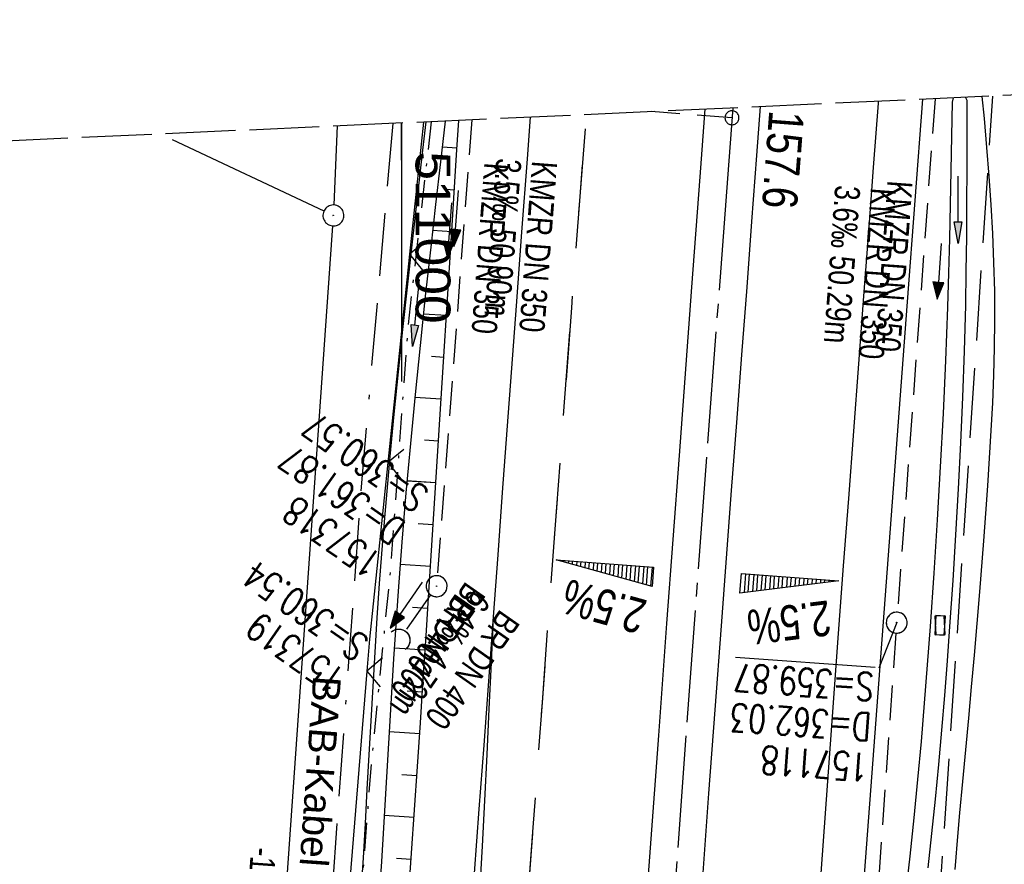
# Model space of a CAD drawing. Extents: x 510579 to 511204, y 466954 to 468018.
# Tile 46 of 48: x 510973 to 511043, y 467845 to 467905. Entities that reach past the tile are written whole.
import ezdxf

# ---------------------------------------------------------------- set-up
doc = ezdxf.new("R2010")
doc.units = 0
doc.header["$LTSCALE"] = 10
doc.header["$MEASUREMENT"] = 0
for name, pattern in [('ACAD_ISO16W100', [73, 15, -6.5, 15, -6.5, 15, -7, 1, -7]), ('ACHSE', [5.5, 4, -0.5, 0.5, -0.5]), ('AUSGEZOGEN', [0]), ('LT00', [0]), ('LT02', [0.4, 0.2, -0.2]), ('LT05', [0.7, 0.5, -0.2]), ('LT08', [0.42, 0.2, -0.1, 0.02, -0.1]), ('LT12', [0.4, 0.3, -0.1]), ('LT14', [0.6, 0.5, -0.1]), ('LT17', [0.15, 0.1, -0.05]), ('STRICHLINIE2', [0.375, 0.25, -0.125])]:
    doc.linetypes.add(name, pattern=pattern)
doc.layers.get('0').update_dxf_attribs({"linetype": 'LT00'})
for name, color, linetype in [('--EK_FBR', 1, 'LT00'), ('--EK_Halt-Pfeil', 4, 'LT00'), ('--EK_Haltung', 7, 'STRICHLINIE2'), ('--EK_Haltung-Text', 140, 'LT00'), ('--EK_Schacht-Text', 5, 'LT00'), ('--EK_ST-93-1', 30, 'LT17'), ('--EL_DFK_AB_L', 21, 'LT00'), ('--EL_DFK_AB_P', 7, 'LT00'), ('--EL_Halt-Pfeil', 4, 'LT00'), ('--EL_Haltung', 182, 'STRICHLINIE2'), ('--EL_Haltung-Text', 182, 'LT00'), ('-AX-093', 35, 'ACHSE'), ('-QUE-20O', 11, 'LT00'), ('-QUE-20W', 11, 'LT00'), ('-ST-93-1', 250, 'LT00'), ('ABSTAND', 8, 'LT00'), ('BAB-KABEL', 220, 'ACAD_ISO16W100'), ('BAB-KABEL_TEXT', 221, 'Continuous'), ('DFK_AB_L', 21, 'LT00'), ('DFK_AB_P', 7, 'LT00'), ('DFK_KATASTER', 250, 'LT00'), ('DL', 182, 'LT12'), ('DL_PFEIL', 201, 'LT00'), ('DL_TEXT', 182, 'LT00'), ('LSG', 61, 'LT05'), ('PFEIL', 140, 'AUSGEZOGEN'), ('STROM_UNTER', 80, 'LT08'), ('V099_AFBR_BAB', 250, 'LT00'), ('V099_BOESCH', 250, 'LT00'), ('V099_BOSCHUNG', 250, 'LT00'), ('V099_GRABEN', 250, 'LT00'), ('V099_KA_PRUF', 182, 'LT00'), ('V099_LD_MARK', 250, 'LT00'), ('V099_LG_MARK', 250, 'LT02'), ('V099_RASTER', 250, 'LT00'), ('V099_SINKK', 182, 'LT00'), ('V099_UK_DURCH', 182, 'LT00'), ('V099_ZAUN', 40, 'LT00'), ('V100_AFBR_BAB', 250, 'LT00'), ('V100_BOESCH', 250, 'LT00'), ('V100_BOSCHUNG', 250, 'LT00'), ('V100_GRABEN', 250, 'LT00'), ('V100_KA_PRUF', 182, 'LT00'), ('V100_LD_MARK', 250, 'LT00'), ('V100_LG_MARK', 250, 'LT02'), ('V100_RASTER', 250, 'LT00'), ('V100_SINKK', 182, 'LT00'), ('V100_UK_DURCH', 182, 'LT00'), ('V100_ZAUN', 40, 'LT00')]:
    doc.layers.add(name, color=color, linetype=linetype)
doc.layers.add('-BLATT_100-RAND', color=7, linetype='LT14', plot=False)
doc.styles.add('Beschrift', font='ARIAL.TTF')
doc.styles.add('Haltungsbeschriftung', font='ARIAL.TTF', dxfattribs={"width": 0.75})
doc.styles.add('schachtbeschriftung', font='romans.shx', dxfattribs={"width": 0.75, "height": 2})
doc.styles.get("Standard").update_dxf_attribs({"font": 'ARIAL.TTF'})

# ---------------------------------------------------------------- blocks, each defined once
blk = doc.blocks.new('SYMB0003')
at = {"color": 0, "linetype": 'ByBlock'}
for p, q in [((-0.015712, 0), (0.010166, 0.012015)), ((0, -0.021257), (-0.015712, 0)), ((0.010166, 0.012015), (0, -0.021257))]:
    blk.add_line(p, q, dxfattribs=at)
for points in [[(-0.031395, 0.499013), (-0.093691, 0.491144), (-0.154509, 0.475528), (-0.21289, 0.452414), (-0.267913, 0.422164), (-0.318712, 0.385257), (-0.364484, 0.342274), (-0.404509, 0.293893), (-0.438154, 0.240877), (-0.464888, 0.184062), (-0.484292, 0.124345), (-0.496058, 0.062667), (-0.5, 0)], [(0.5, 0), (0.496057, 0.062667), (0.484292, 0.124345), (0.464888, 0.184062), (0.438153, 0.240877), (0.404509, 0.293893), (0.364484, 0.342274), (0.318712, 0.385257), (0.267913, 0.422164), (0.21289, 0.452414), (0.154509, 0.475528), (0.093691, 0.491144), (0.031395, 0.499013), (-0.031395, 0.499013)], [(-0.5, 0), (-0.496058, -0.062667), (-0.484292, -0.124345), (-0.464888, -0.184062), (-0.438154, -0.240877), (-0.404509, -0.293893), (-0.364485, -0.342274), (-0.318712, -0.385257), (-0.267914, -0.422164), (-0.21289, -0.452414), (-0.154509, -0.475529), (-0.093691, -0.491144), (-0.031395, -0.499014), (0.031395, -0.499014)], [(0.031395, -0.499014), (0.093691, -0.491144), (0.154509, -0.475529), (0.21289, -0.452414), (0.267914, -0.422164), (0.318712, -0.385257), (0.364485, -0.342274), (0.404509, -0.293893), (0.438154, -0.240877), (0.464889, -0.184062), (0.484292, -0.124345), (0.496058, -0.062667), (0.5, 0)]]:
    blk.add_lwpolyline(points, dxfattribs=at)
blk = doc.blocks.new('Pfreil3')
at = {"layer": 'PFEIL'}
blk.add_hatch(color=256, dxfattribs=at).paths.add_polyline_path([(-1.549, 0.273), (-1.549, -0.273), (0, 0)])
for p, q in [((-1.549, 0), (-4.831, 0)), ((-1.549, -0.273), (-1.549, 0.273)), ((-1.549, 0.273), (0, 0)), ((0, 0), (-1.549, -0.273))]:
    blk.add_line(p, q, dxfattribs=at)
blk = doc.blocks.new('SYMB0024')
at = {"color": 0, "linetype": 'ByBlock'}
for p, q in [((-0.5, 0.5), (0, 0)), ((0, 0), (0.5, 0.5))]:
    blk.add_line(p, q, dxfattribs=at)
blk = doc.blocks.new('SYMB0652')
at = {"color": 0, "linetype": 'ByBlock'}
blk.add_lwpolyline([(-0.15, -0.075), (0.15, -0.075), (0.15, 0.075), (-0.15, 0.075), (-0.15, -0.075)], dxfattribs=at)
blk = doc.blocks.new('SYMB1107')
at = {"color": 0, "linetype": 'ByBlock'}
for points in [[(-0.2, 0), (-0.196157, 0.039018), (-0.184776, 0.076537), (-0.166294, 0.111114), (-0.141421, 0.141421), (-0.111114, 0.166294), (-0.076537, 0.184776), (-0.039018, 0.196157), (0, 0.2)], [(0, 0.2), (0.039018, 0.196157), (0.076537, 0.184776), (0.111114, 0.166294), (0.141421, 0.141421), (0.166294, 0.111114), (0.184776, 0.076537), (0.196157, 0.039018), (0.2, 0)]]:
    blk.add_lwpolyline(points, dxfattribs=at)
blk = doc.blocks.new('SYMB0070')
at = {"color": 0, "linetype": 'ByBlock'}
for p, q in [((-0.5, 0), (0.2, 0)), ((0.5, 0), (0.2, 0.1)), ((0.2, 0.1), (0.2, 0)), ((0.468, 0), (0.21, 0.086)), ((0.21, 0.086), (0.21, -0.086)), ((0.21, -0.086), (0.468, 0)), ((0.22, -0.072), (0.437, 0)), ((0.23, -0.058), (0.405, 0)), ((0.24, -0.045), (0.374, 0)), ((0.342, 0), (0.25, 0.031)), ((0.25, 0.031), (0.25, -0.031)), ((0.25, -0.031), (0.342, 0)), ((0.26, -0.017), (0.31, 0)), ((0.27, -0.003), (0.279, 0))]:
    blk.add_line(p, q, dxfattribs=at)
for points in [[(0.2, 0), (0.2, -0.1), (0.5, 0)], [(0.437, 0), (0.22, 0.072), (0.22, -0.072)], [(0.405, 0), (0.23, 0.058), (0.23, -0.058)], [(0.374, 0), (0.24, 0.045), (0.24, -0.045)], [(0.31, 0), (0.26, 0.017), (0.26, -0.017)], [(0.279, 0), (0.27, 0.003), (0.27, -0.003)]]:
    blk.add_lwpolyline(points, dxfattribs=at)
blk = doc.blocks.new('SYMB2')
at = {"color": 0, "linetype": 'ByBlock', "flags": 128}
for points in [[(-0.031395, 0.499013), (-0.093691, 0.491144), (-0.154509, 0.475528), (-0.21289, 0.452414), (-0.267913, 0.422164), (-0.318712, 0.385257), (-0.364484, 0.342274), (-0.404509, 0.293893), (-0.438154, 0.240877), (-0.464888, 0.184062), (-0.484292, 0.124345), (-0.496058, 0.062667), (-0.5, 0)], [(-0.5, 0), (-0.496058, -0.062667), (-0.484292, -0.124345), (-0.464888, -0.184062), (-0.438154, -0.240877), (-0.404509, -0.293893), (-0.364485, -0.342274), (-0.318712, -0.385257), (-0.267914, -0.422164), (-0.21289, -0.452414), (-0.154509, -0.475529), (-0.093691, -0.491144), (-0.031395, -0.499014), (0.031395, -0.499014)], [(0.5, 0), (0.496057, 0.062667), (0.484292, 0.124345), (0.464888, 0.184062), (0.438153, 0.240877), (0.404509, 0.293893), (0.364484, 0.342274), (0.318712, 0.385257), (0.267913, 0.422164), (0.21289, 0.452414), (0.154509, 0.475528), (0.093691, 0.491144), (0.031395, 0.499013), (-0.031395, 0.499013)], [(0.031395, -0.499014), (0.093691, -0.491144), (0.154509, -0.475529), (0.21289, -0.452414), (0.267914, -0.422164), (0.318712, -0.385257), (0.364485, -0.342274), (0.404509, -0.293893), (0.438154, -0.240877), (0.464889, -0.184062), (0.484292, -0.124345), (0.496058, -0.062667), (0.5, 0)]]:
    blk.add_lwpolyline(points, dxfattribs=at)

msp = doc.modelspace()

# ---------------------------------------------------------------- linework, layer by layer
at = {"layer": '--EK_FBR'}
for points in [[(511030.722, 467810.088), (511030.782, 467811.345), (511032.64, 467837.172), (511034.408, 467860.708), (511036.222, 467884.868), (511037.306, 467899.364)], [(511031.07, 467815.342), (511032.64, 467837.172), (511034.408, 467860.708), (511036.222, 467884.868), (511037.306, 467899.364)], [(511041.548, 467899.558), (511041.701, 467897.977), (511041.884, 467895.922), (511042.047, 467893.865), (511042.187, 467891.805), (511042.3, 467889.745), (511042.384, 467887.683), (511042.436, 467885.622), (511042.45, 467883.56), (511042.429, 467881.583), (511042.375, 467879.606), (511042.294, 467877.629), (511042.191, 467875.654), (511042.07, 467873.679), (511041.936, 467871.704), (511041.794, 467869.73), (511041.648, 467867.757), (511041.558, 467866.539), (511041.467, 467865.322), (511041.373, 467864.104), (511041.187, 467861.843), (511040.99, 467859.583), (511040.784, 467857.324), (511040.574, 467855.065), (511040.362, 467852.806), (511040.153, 467850.547), (511039.949, 467848.287), (511039.754, 467846.026), (511039.679, 467845.128), (511039.601, 467844.231)], [(511041.548, 467899.558), (511041.701, 467897.977), (511041.884, 467895.922), (511042.047, 467893.865), (511042.187, 467891.805), (511042.3, 467889.745), (511042.384, 467887.683), (511042.436, 467885.622), (511042.45, 467883.56), (511042.429, 467881.583), (511042.375, 467879.606), (511042.294, 467877.63), (511042.191, 467875.654), (511042.07, 467873.679), (511041.936, 467871.704), (511041.794, 467869.73), (511041.648, 467867.757), (511041.558, 467866.539), (511041.467, 467865.322), (511041.372, 467864.104), (511041.187, 467861.843), (511040.99, 467859.583), (511040.784, 467857.324), (511040.574, 467855.065), (511040.362, 467852.806), (511040.153, 467850.547), (511039.949, 467848.287), (511039.754, 467846.026), (511039.679, 467845.128), (511039.601, 467844.231)], [(511012.628, 467772.9), (511013.038, 467778.753), (511013.45, 467784.607), (511013.862, 467790.46), (511014.285, 467796.474), (511014.709, 467802.488), (511015.133, 467808.502), (511015.559, 467814.516), (511016.39, 467826.14), (511017.231, 467837.764), (511017.817, 467845.792), (511018.407, 467853.819), (511019, 467861.846), (511019.892, 467873.879), (511020.787, 467885.911), (511021.377, 467893.801), (511021.741, 467898.653)], [(511015.69, 467816.342), (511016.39, 467826.14), (511017.231, 467837.764), (511017.817, 467845.792), (511018.407, 467853.819), (511019, 467861.846), (511019.892, 467873.879), (511020.787, 467885.911), (511021.377, 467893.801), (511021.741, 467898.653)], [(511025.675, 467898.833), (511025.412, 467895.332), (511025.06, 467890.625), (511024.706, 467885.919), (511024.34, 467881.07), (511023.972, 467876.221), (511023.603, 467871.371), (511023.236, 467866.522), (511022.871, 467861.673), (511022.423, 467855.672), (511021.979, 467849.67), (511021.538, 467843.668), (511021.1, 467837.666), (511020.679, 467831.879), (511020.26, 467826.091), (511019.845, 467820.303), (511019.545, 467816.092)], [(511025.675, 467898.833), (511025.412, 467895.332), (511025.06, 467890.625), (511024.706, 467885.919), (511024.34, 467881.07), (511023.972, 467876.221), (511023.604, 467871.372), (511023.236, 467866.522), (511022.871, 467861.673), (511022.423, 467855.672), (511021.979, 467849.67), (511021.538, 467843.668)], [(511009.207, 467898.081), (511008.982, 467895.096), (511008.586, 467889.84), (511008.194, 467884.583), (511007.865, 467880.129), (511007.538, 467875.675), (511007.212, 467871.222), (511006.886, 467866.768), (511006.558, 467862.314)], [(511006.558, 467862.314), (511006.218, 467857.729), (511005.877, 467853.144), (511005.537, 467848.558), (511005.199, 467843.973), (511004.865, 467839.387), (511004.645, 467836.33), (511004.426, 467833.274), (511004.205, 467830.217), (511003.981, 467827.161), (511003.751, 467824.105), (511003.512, 467821.05), (511003.264, 467817.996), (511003.193, 467817.155)], [(511006.558, 467862.314), (511006.218, 467857.729), (511005.877, 467853.144), (511005.537, 467848.558), (511005.199, 467843.973)]]:
    msp.add_lwpolyline(points, dxfattribs=at)
at = {"layer": '--EK_Haltung'}
for p, q in [((511038.187, 467899.405), (511035.502, 467862.654)), ((511005.03, 467897.89), (511002.564, 467865.262)), ((511002.077, 467863.9), (511000.227, 467861.261)), ((511035.394, 467861.158), (511032.086, 467814.496))]:
    msp.add_line(p, q, dxfattribs=at)
at = {"layer": '--EK_Schacht-Text'}
msp.add_line((511035.447, 467861.906), (511034.169, 467858.656), dxfattribs=at)
at = {"layer": '--EK_ST-93-1', "ltscale": 2.5}
msp.add_line((511023.653, 467898.038), (511017.861, 467898.476), dxfattribs=at)
at = {"layer": '--EL_DFK_AB_L'}
for p, q in [((510995.394, 467897.45), (510995.152, 467891.799)), ((510995.067, 467890.302), (510988.083, 467791.238))]:
    msp.add_line(p, q, dxfattribs=at)
at = {"layer": '--EL_Haltung'}
for p, q in [((511038.187, 467899.405), (511035.502, 467862.654)), ((511005.03, 467897.89), (511002.564, 467865.262)), ((511002.077, 467863.9), (511000.227, 467861.261)), ((511035.394, 467861.158), (511032.086, 467814.496))]:
    msp.add_line(p, q, dxfattribs=at)
at = {"layer": '-AX-093', "ltscale": 0.2}
msp.add_lwpolyline([(511023.708, 467898.743), (511023.325, 467893.688), (511021.831, 467873.743), (511020.355, 467853.798), (511018.9, 467833.851), (511017.47, 467813.902), (511016.066, 467793.952), (511014.693, 467773.999), (511013.353, 467754.044), (511012.049, 467734.086), (511010.784, 467714.126), (511009.562, 467694.164), (511008.385, 467674.198), (511007.256, 467654.23), (511006.179, 467634.259), (511005.156, 467614.285)], dxfattribs=at)
at = {"layer": '-BLATT_100-RAND'}
msp.add_lwpolyline([(510578.533, 467878.408), (510620.742, 466954.371), (511204.134, 466981.02), (511161.925, 467905.057), (510578.533, 467878.408)], dxfattribs=at)
at = {"layer": '-QUE-20O'}
for p, q in [((511024.613, 467865.392), (511024.514, 467864.054)), ((511024.817, 467864.091), (511024.912, 467865.37)), ((511025.211, 467865.348), (511025.121, 467864.129)), ((511025.425, 467864.167), (511025.51, 467865.326)), ((511025.81, 467865.304), (511025.728, 467864.204)), ((511026.032, 467864.242), (511026.109, 467865.282)), ((511026.408, 467865.26), (511026.336, 467864.28)), ((511026.639, 467864.318), (511026.707, 467865.237)), ((511027.006, 467865.215), (511026.943, 467864.355)), ((511027.246, 467864.393), (511027.305, 467865.193)), ((511027.605, 467865.171), (511027.55, 467864.431)), ((511027.853, 467864.468), (511027.904, 467865.149)), ((511028.203, 467865.127), (511028.157, 467864.506)), ((511028.461, 467864.544), (511028.502, 467865.105)), ((511028.801, 467865.083), (511028.764, 467864.582)), ((511029.068, 467864.619), (511029.101, 467865.061)), ((511029.4, 467865.038), (511029.371, 467864.657)), ((511029.675, 467864.695), (511029.699, 467865.016)), ((511029.998, 467864.994), (511029.979, 467864.732)), ((511030.282, 467864.77), (511030.297, 467864.972)), ((511030.597, 467864.95), (511030.586, 467864.808)), ((511030.89, 467864.846), (511030.896, 467864.928)), ((511031.195, 467864.906), (511031.193, 467864.883))]:
    msp.add_line(p, q, dxfattribs=at)
msp.add_lwpolyline([(511024.223, 467864.017), (511024.326, 467865.413), (511031.307, 467864.897), (511024.223, 467864.017)], dxfattribs=at)
at = {"layer": '-QUE-20W'}
for p, q in [((511011.35, 467866.373), (511011.346, 467866.315)), ((511011.641, 467866.233), (511011.649, 467866.351)), ((511011.948, 467866.329), (511011.935, 467866.152)), ((511012.23, 467866.07), (511012.247, 467866.307)), ((511012.547, 467866.284), (511012.525, 467865.987)), ((511012.819, 467865.906), (511012.846, 467866.262)), ((511013.145, 467866.24), (511013.114, 467865.824)), ((511013.409, 467865.741), (511013.444, 467866.218)), ((511013.743, 467866.196), (511013.704, 467865.66)), ((511013.998, 467865.578), (511014.043, 467866.174)), ((511014.342, 467866.152), (511014.293, 467865.496)), ((511014.588, 467865.414), (511014.641, 467866.13)), ((511014.94, 467866.108), (511014.883, 467865.332)), ((511015.178, 467865.25), (511015.239, 467866.085)), ((511015.538, 467866.063), (511015.472, 467865.168)), ((511015.767, 467865.086), (511015.838, 467866.041)), ((511016.137, 467866.019), (511016.062, 467865.004)), ((511016.357, 467864.922), (511016.436, 467865.997)), ((511016.735, 467865.975), (511016.651, 467864.84)), ((511016.946, 467864.758), (511017.034, 467865.953)), ((511017.334, 467865.931), (511017.241, 467864.676)), ((511017.536, 467864.594), (511017.633, 467865.909)), ((511017.932, 467865.887), (511017.83, 467864.512))]:
    msp.add_line(p, q, dxfattribs=at)
msp.add_lwpolyline([(511017.94, 467864.482), (511011.062, 467866.394), (511018.043, 467865.878), (511017.94, 467864.482)], dxfattribs=at)
at = {"layer": 'BAB-KABEL', "ltscale": 0.03, "flags": 128}
msp.add_lwpolyline([(510999.378, 467897.632), (510999.102, 467894.739), (510997.063, 467871.064), (510995.027, 467842.739), (510993.669, 467820.556), (510992.196, 467801.11), (510990.797, 467794.189), (510987.407, 467757.658), (510985.049, 467738.651), (510983.726, 467724.829), (510981.949, 467707.861), (510983.862, 467692.863), (510980.18, 467680.026), (510979.887, 467677.379), (510977.234, 467651.605), (510975.616, 467637.195), (510972.963, 467623.028), (510968.688, 467600.006), (510983.845, 467591.92), (510983.405, 467588.097), (510978.696, 467582.215), (510977.657, 467557.88), (510976.627, 467540.529), (510977.214, 467526.268), (510978.04, 467508.398), (510977.782, 467467.807), (510977.272, 467448.648), (510976.38, 467438.963), (510974.588, 467414.968), (510962.848, 467389.291), (510962.718, 467376.642), (510961.571, 467364.79), (510961.956, 467355.316), (510962.084, 467346.522), (510966.425, 467318.909), (510972.296, 467278.429), (510976.763, 467248.186), (510978.057, 467236.05), (510979.125, 467225.022), (510980.333, 467214.024), (510966.381, 467210.864), (510955.555, 467204.085), (510962.925, 467171.013), (510968.988, 467142.852), (510969.426, 467135.16), (510971.158, 467089.939), (510975.905, 466996.574), (510977.843, 466970.684)], dxfattribs=at)
at = {"layer": 'DFK_AB_L'}
for p, q in [((510995.394, 467897.45), (510995.152, 467891.799)), ((510995.067, 467890.302), (510988.083, 467791.238))]:
    msp.add_line(p, q, dxfattribs=at)
at = {"layer": 'DFK_KATASTER'}
msp.add_line((510983.569, 467896.49), (510994.442, 467891.37), dxfattribs=at)
at = {"layer": 'DL'}
msp.add_line((511002.077, 467863.9), (511000.227, 467861.261), dxfattribs=at)
at = {"layer": 'LSG', "flags": 128}
msp.add_lwpolyline([(511028.438, 466972.995), (511028.343, 466978.081), (511018.87, 467147.484), (511017.127, 467385.279), (511031.006, 467728.056), (511042.324, 467899.594)], dxfattribs=at)
at = {"layer": 'STROM_UNTER', "flags": 128}
msp.add_lwpolyline([(511002.126, 467897.757), (511000.465, 467883.251), (510999.221, 467865.969), (510997.822, 467851.791), (510995.549, 467822.421), (510993.048, 467791.881), (510990.544, 467761.768), (510988.403, 467731.688), (510985.601, 467708.014), (510984.343, 467703.976), (510983.885, 467701.936), (510981.79, 467699.663), (510978.972, 467698.007), (510975.657, 467692.823), (510975.657, 467691.664), (510983.447, 467685.771), (510978.438, 467653.647), (510976.543, 467643.348), (510965.648, 467597.468), (510963.013, 467586.206), (510955.268, 467566.066), (510944.917, 467544.845), (510937.187, 467530.359), (510929.478, 467517.915), (510926.217, 467513.319), (510921.555, 467507.344), (510915.86, 467501.078), (510910.21, 467495.714), (510890.538, 467479.837), (510881.731, 467473.391), (510862.511, 467462.337), (510855.284, 467459.055), (510847.515, 467456.348), (510836.586, 467453.301), (510829.039, 467451.391), (510819.042, 467449.347), (510811.218, 467448.174), (510805.055, 467447.337), (510766.728, 467450.273), (510757.897, 467451.337), (510752.859, 467451.986), (510749.271, 467452.855), (510743.991, 467454.565), (510731.895, 467459.799), (510713.49, 467467.405), (510690.744, 467478.608), (510665.986, 467492.266), (510658.739, 467498.61), (510639.276, 467515.258), (510635.516, 467518.494), (510631.851, 467516.275)], dxfattribs=at)
at = {"layer": 'V099_AFBR_BAB'}
for points in [[(511031.07, 467815.342), (511032.64, 467837.172), (511034.408, 467860.708), (511036.222, 467884.868), (511037.306, 467899.364)], [(511041.548, 467899.558), (511041.701, 467897.977), (511041.884, 467895.922), (511042.047, 467893.865), (511042.187, 467891.805), (511042.3, 467889.745), (511042.384, 467887.683), (511042.436, 467885.622), (511042.45, 467883.56), (511042.429, 467881.583), (511042.375, 467879.606), (511042.294, 467877.629), (511042.191, 467875.654), (511042.07, 467873.679), (511041.936, 467871.704), (511041.794, 467869.73), (511041.648, 467867.757), (511041.558, 467866.539), (511041.467, 467865.322), (511041.373, 467864.104), (511041.187, 467861.843), (511040.99, 467859.583), (511040.784, 467857.324), (511040.574, 467855.065), (511040.362, 467852.806), (511040.153, 467850.547), (511039.949, 467848.287), (511039.754, 467846.026), (511039.679, 467845.128), (511039.601, 467844.231)], [(511015.69, 467816.342), (511016.39, 467826.14), (511017.231, 467837.764), (511017.817, 467845.792), (511018.407, 467853.819), (511019, 467861.846), (511019.892, 467873.879), (511020.787, 467885.911), (511021.377, 467893.801), (511021.741, 467898.653)], [(511025.675, 467898.833), (511025.412, 467895.332), (511025.06, 467890.625), (511024.706, 467885.919), (511024.34, 467881.07), (511023.972, 467876.221), (511023.603, 467871.371), (511023.236, 467866.522), (511022.871, 467861.673), (511022.423, 467855.672), (511021.979, 467849.67), (511021.538, 467843.668), (511021.1, 467837.666), (511020.679, 467831.879), (511020.26, 467826.091), (511019.845, 467820.303), (511019.545, 467816.092)], [(511009.207, 467898.081), (511008.982, 467895.096), (511008.586, 467889.84), (511008.194, 467884.583), (511007.865, 467880.129), (511007.538, 467875.675), (511007.212, 467871.222), (511006.886, 467866.768), (511006.558, 467862.314)], [(511006.558, 467862.314), (511006.218, 467857.729), (511005.877, 467853.144), (511005.537, 467848.558), (511005.199, 467843.973), (511004.865, 467839.387), (511004.645, 467836.33), (511004.426, 467833.274), (511004.205, 467830.217), (511003.981, 467827.161), (511003.751, 467824.105), (511003.512, 467821.05), (511003.264, 467817.996), (511003.193, 467817.155)]]:
    msp.add_lwpolyline(points, dxfattribs=at)
at = {"layer": 'V099_BOESCH'}
msp.add_lwpolyline([(511000.492, 467842.287), (511000.72, 467845.399), (511000.937, 467848.511), (511001.147, 467851.624), (511001.351, 467854.738), (511001.551, 467857.852), (511001.749, 467860.965), (511001.947, 467864.079), (511002.211, 467868.2), (511002.478, 467872.32), (511002.745, 467876.441), (511003.01, 467880.562), (511003.272, 467884.684), (511003.529, 467888.807), (511003.672, 467891.127), (511003.815, 467893.448), (511003.963, 467895.768), (511004.103, 467897.848)], dxfattribs=at)
at = {"layer": 'V099_BOSCHUNG'}
for p, q in [((511003.969, 467895.855), (511002.903, 467895.928)), ((511003.779, 467892.861), (511003.168, 467892.903)), ((511003.594, 467889.867), (511002.216, 467889.96)), ((511003.409, 467886.872), (511002.646, 467886.924)), ((511003.221, 467883.878), (511001.559, 467883.991)), ((511003.03, 467880.884), (511002.138, 467880.945)), ((511002.838, 467877.89), (511000.944, 467878.019)), ((511002.645, 467874.896), (511001.651, 467874.964)), ((511002.451, 467871.903), (511000.386, 467872.043)), ((511002.257, 467868.909), (511001.194, 467868.981)), ((511002.065, 467865.915), (510999.896, 467866.063)), ((511001.873, 467862.921), (511000.776, 467862.996)), ((511001.683, 467859.927), (510999.482, 467860.077)), ((511001.492, 467856.933), (511000.395, 467857.008)), ((511001.299, 467853.939), (510999.121, 467854.088)), ((511001.102, 467850.946), (511000.024, 467851.019)), ((511000.899, 467847.953), (510998.766, 467848.098)), ((511000.688, 467844.96), (510999.633, 467845.032))]:
    msp.add_line(p, q, dxfattribs=at)
at = {"layer": 'V099_GRABEN'}
for points in [[(511039.422, 467899.161), (511039.377, 467896.715), (511039.329, 467894.27), (511039.277, 467891.824), (511039.22, 467889.379), (511039.153, 467886.934), (511039.077, 467884.49), (511038.934, 467880.679), (511038.763, 467876.869), (511038.565, 467873.061), (511038.343, 467869.253), (511038.099, 467865.446), (511037.834, 467861.64), (511037.631, 467858.896), (511037.416, 467856.153), (511037.186, 467853.411), (511036.938, 467850.671), (511036.671, 467847.933), (511036.381, 467845.198), (511036.066, 467842.466)], [(511037.69, 467844.361), (511037.971, 467846.822), (511038.229, 467849.286), (511038.466, 467851.753), (511038.685, 467854.222), (511038.888, 467856.693), (511039.078, 467859.165), (511039.257, 467861.637), (511039.481, 467864.919), (511039.688, 467868.201), (511039.875, 467871.484), (511040.041, 467874.768), (511040.182, 467878.052), (511040.297, 467881.337), (511040.382, 467884.623), (511040.426, 467887.065), (511040.455, 467889.508), (511040.473, 467891.95), (511040.482, 467894.393), (511040.485, 467896.837), (511040.485, 467899.28)], [(511039.485, 467899.464), (511039.422, 467899.161)], [(511040.485, 467899.28), (511040.37, 467899.504)], [(511001.725, 467897.739), (511001.496, 467895.715), (511001.115, 467892.327), (511000.737, 467888.938), (511000.404, 467885.913), (511000.078, 467882.887), (510999.76, 467879.86), (510999.455, 467876.832), (510999.164, 467873.803), (510998.891, 467870.772), (510998.637, 467867.74), (510998.406, 467864.706), (510998.237, 467862.254), (510998.08, 467859.8), (510997.934, 467857.346), (510997.795, 467854.892), (510997.659, 467852.437), (510997.523, 467849.982), (510997.385, 467847.527), (510997.241, 467845.073), (510997.087, 467842.62)], [(511003.122, 467897.803), (511002.781, 467894.882), (511002.429, 467891.831), (511002.083, 467888.779), (511001.696, 467885.266), (511001.322, 467881.752), (511000.966, 467878.236), (511000.628, 467874.718), (511000.312, 467871.198), (511000.02, 467867.677), (510999.755, 467864.153), (510999.589, 467861.737), (510999.434, 467859.32), (510999.287, 467856.902), (510999.144, 467854.484), (510999.002, 467852.066), (510998.86, 467849.648), (510998.713, 467847.23), (510998.558, 467844.813), (510998.393, 467842.397)]]:
    msp.add_lwpolyline(points, dxfattribs=at)
at = {"layer": 'V099_LD_MARK'}
for points in [[(511027.988, 467815.543), (511028.201, 467818.503), (511028.653, 467824.787), (511029.103, 467831.07), (511029.553, 467837.354), (511029.98, 467843.3), (511030.41, 467849.246), (511030.845, 467855.191), (511031.284, 467861.136), (511031.645, 467865.961), (511032.009, 467870.787), (511032.375, 467875.612), (511032.74, 467880.437), (511033.103, 467885.262), (511033.447, 467889.868), (511033.79, 467894.474), (511034.133, 467899.079), (511034.144, 467899.22)], [(511006.558, 467862.314), (511006.409, 467859.032), (511006.258, 467855.751), (511006.102, 467852.469), (511005.939, 467849.188), (511005.766, 467845.908), (511005.58, 467842.629), (511005.38, 467839.35), (511005.18, 467836.316), (511004.968, 467833.283), (511004.746, 467830.251), (511004.517, 467827.219), (511004.283, 467824.187), (511004.046, 467821.155), (511003.81, 467818.124), (511003.733, 467817.119)]]:
    msp.add_lwpolyline(points, dxfattribs=at)
at = {"layer": 'V099_LG_MARK', "ltscale": 3, "flags": 128}
msp.add_lwpolyline([(511007.176, 467816.896), (511007.254, 467817.957), (511007.622, 467822.922), (511007.992, 467827.887), (511008.361, 467832.853), (511008.73, 467837.818), (511009.097, 467842.783), (511009.425, 467847.253), (511009.753, 467851.724), (511010.08, 467856.194), (511010.408, 467860.665), (511010.995, 467868.591), (511011.587, 467876.517), (511012.184, 467884.442), (511012.787, 467892.395), (511013.234, 467898.265)], dxfattribs=at)
at = {"layer": 'V099_RASTER'}
msp.add_line((511000.002, 467894.999), (511000.002, 467897.66), dxfattribs=at)
at = {"layer": 'V099_ZAUN'}
for p, q in [((511001.559, 467897.731), (511000.573, 467888.277)), ((511000.573, 467888.277), (510999.016, 467873.358)), ((510997.51, 467858.435), (510996.285, 467843.485))]:
    msp.add_line(p, q, dxfattribs=at)
msp.add_lwpolyline([(510999.016, 467873.358), (510997.697, 467860.722), (510997.51, 467858.435)], dxfattribs=at)
at = {"layer": 'V100_AFBR_BAB'}
for points in [[(511030.722, 467810.088), (511030.782, 467811.345), (511032.64, 467837.172), (511034.408, 467860.708), (511036.222, 467884.868), (511037.306, 467899.364)], [(511041.548, 467899.558), (511041.701, 467897.977), (511041.884, 467895.922), (511042.047, 467893.865), (511042.187, 467891.805), (511042.3, 467889.745), (511042.384, 467887.683), (511042.436, 467885.622), (511042.45, 467883.56), (511042.429, 467881.583), (511042.375, 467879.606), (511042.294, 467877.63), (511042.191, 467875.654), (511042.07, 467873.679), (511041.936, 467871.704), (511041.794, 467869.73), (511041.648, 467867.757), (511041.558, 467866.539), (511041.467, 467865.322), (511041.372, 467864.104), (511041.187, 467861.843), (511040.99, 467859.583), (511040.784, 467857.324), (511040.574, 467855.065), (511040.362, 467852.806), (511040.153, 467850.547), (511039.949, 467848.287), (511039.754, 467846.026), (511039.679, 467845.128), (511039.601, 467844.231)], [(511012.628, 467772.9), (511013.038, 467778.753), (511013.45, 467784.607), (511013.862, 467790.46), (511014.285, 467796.474), (511014.709, 467802.488), (511015.133, 467808.502), (511015.559, 467814.516), (511016.39, 467826.14), (511017.231, 467837.764), (511017.817, 467845.792), (511018.407, 467853.819), (511019, 467861.846), (511019.892, 467873.879), (511020.787, 467885.911), (511021.377, 467893.801), (511021.741, 467898.653)], [(511025.675, 467898.833), (511025.412, 467895.332), (511025.06, 467890.625), (511024.706, 467885.919), (511024.34, 467881.07), (511023.972, 467876.221), (511023.604, 467871.372), (511023.236, 467866.522), (511022.871, 467861.673), (511022.423, 467855.672), (511021.979, 467849.67), (511021.538, 467843.668)], [(511009.207, 467898.081), (511008.982, 467895.096), (511008.586, 467889.84), (511008.194, 467884.583), (511007.865, 467880.129), (511007.538, 467875.676), (511007.212, 467871.222), (511006.886, 467866.768), (511006.558, 467862.314)], [(511006.558, 467862.314), (511006.218, 467857.729), (511005.877, 467853.144), (511005.537, 467848.558), (511005.199, 467843.973)]]:
    msp.add_lwpolyline(points, dxfattribs=at)
at = {"layer": 'V100_BOESCH'}
msp.add_lwpolyline([(511000.492, 467842.287), (511000.72, 467845.399), (511000.937, 467848.511), (511001.147, 467851.624), (511001.351, 467854.738), (511001.551, 467857.852), (511001.749, 467860.965), (511001.947, 467864.079), (511002.211, 467868.2), (511002.478, 467872.32), (511002.745, 467876.441), (511003.01, 467880.562), (511003.272, 467884.684), (511003.529, 467888.807), (511003.672, 467891.127), (511003.815, 467893.448), (511003.963, 467895.768), (511004.103, 467897.848)], dxfattribs=at)
at = {"layer": 'V100_BOSCHUNG'}
for p, q in [((511003.969, 467895.855), (511002.903, 467895.928)), ((511003.779, 467892.861), (511003.168, 467892.903)), ((511003.594, 467889.867), (511002.216, 467889.961)), ((511003.409, 467886.872), (511002.646, 467886.924)), ((511003.221, 467883.878), (511001.559, 467883.991)), ((511003.03, 467880.884), (511002.138, 467880.945)), ((511002.838, 467877.89), (511000.945, 467878.019)), ((511002.645, 467874.896), (511001.651, 467874.964)), ((511002.451, 467871.903), (511000.386, 467872.044)), ((511002.257, 467868.909), (511001.194, 467868.981)), ((511002.065, 467865.915), (510999.896, 467866.063)), ((511001.873, 467862.921), (511000.776, 467862.996)), ((511001.683, 467859.927), (510999.482, 467860.077)), ((511001.492, 467856.933), (511000.395, 467857.008)), ((511001.299, 467853.939), (510999.121, 467854.088)), ((511001.102, 467850.946), (511000.024, 467851.019)), ((511000.899, 467847.953), (510998.766, 467848.098)), ((511000.688, 467844.96), (510999.633, 467845.032))]:
    msp.add_line(p, q, dxfattribs=at)
at = {"layer": 'V100_GRABEN'}
for p, q in [((511039.485, 467899.464), (511039.422, 467899.161)), ((511040.485, 467899.28), (511040.37, 467899.504))]:
    msp.add_line(p, q, dxfattribs=at)
for points in [[(511039.422, 467899.161), (511039.377, 467896.715), (511039.329, 467894.27), (511039.277, 467891.824), (511039.22, 467889.379), (511039.153, 467886.934), (511039.077, 467884.49), (511038.934, 467880.679), (511038.763, 467876.869), (511038.565, 467873.061), (511038.343, 467869.253), (511038.099, 467865.446), (511037.834, 467861.64), (511037.631, 467858.896), (511037.416, 467856.153), (511037.186, 467853.411), (511036.938, 467850.671), (511036.671, 467847.933), (511036.381, 467845.198), (511036.066, 467842.466)], [(511037.69, 467844.361), (511037.971, 467846.822), (511038.229, 467849.286), (511038.466, 467851.753), (511038.685, 467854.222), (511038.888, 467856.693), (511039.078, 467859.165), (511039.257, 467861.637), (511039.481, 467864.919), (511039.688, 467868.201), (511039.875, 467871.484), (511040.041, 467874.768), (511040.182, 467878.052), (511040.297, 467881.337), (511040.382, 467884.623), (511040.426, 467887.065), (511040.455, 467889.508), (511040.473, 467891.95), (511040.482, 467894.393), (511040.485, 467896.837), (511040.485, 467899.28)], [(511001.725, 467897.739), (511001.496, 467895.715), (511001.115, 467892.327), (511000.737, 467888.938), (511000.404, 467885.913), (511000.078, 467882.887), (510999.76, 467879.86), (510999.455, 467876.832), (510999.164, 467873.803), (510998.891, 467870.772), (510998.637, 467867.74), (510998.406, 467864.706), (510998.237, 467862.254), (510998.08, 467859.8), (510997.934, 467857.346), (510997.795, 467854.892), (510997.659, 467852.437), (510997.523, 467849.982), (510997.385, 467847.527), (510997.24, 467845.073), (510997.087, 467842.62)], [(511003.122, 467897.803), (511002.781, 467894.882), (511002.429, 467891.831), (511002.083, 467888.779), (511001.696, 467885.266), (511001.322, 467881.752), (511000.966, 467878.236), (511000.628, 467874.718), (511000.312, 467871.198), (511000.02, 467867.677), (510999.755, 467864.153), (510999.589, 467861.737), (510999.434, 467859.32), (510999.287, 467856.902), (510999.144, 467854.484), (510999.002, 467852.066), (510998.86, 467849.648), (510998.713, 467847.23), (510998.558, 467844.813), (510998.393, 467842.397)]]:
    msp.add_lwpolyline(points, dxfattribs=at)
at = {"layer": 'V100_LD_MARK'}
for points in [[(511029.98, 467843.3), (511030.411, 467849.246), (511030.845, 467855.191), (511031.284, 467861.136), (511031.645, 467865.961), (511032.009, 467870.787), (511032.375, 467875.612), (511032.74, 467880.437), (511033.103, 467885.262), (511033.447, 467889.868), (511033.79, 467894.474), (511034.133, 467899.079), (511034.144, 467899.22)], [(511006.558, 467862.314), (511006.409, 467859.032), (511006.258, 467855.751), (511006.102, 467852.469), (511005.939, 467849.188), (511005.766, 467845.908), (511005.58, 467842.629)]]:
    msp.add_lwpolyline(points, dxfattribs=at)
at = {"layer": 'V100_LG_MARK', "ltscale": 3, "flags": 128}
msp.add_lwpolyline([(511002.404, 467747.631), (511002.796, 467753.587), (511003.189, 467759.543), (511003.583, 467765.499), (511003.98, 467771.455), (511004.378, 467777.384), (511004.78, 467783.313), (511005.188, 467789.241), (511005.604, 467795.179), (511006.026, 467801.117), (511006.454, 467807.055), (511006.888, 467812.992), (511007.254, 467817.957), (511007.622, 467822.923), (511007.992, 467827.888), (511008.361, 467832.853), (511008.73, 467837.818), (511009.097, 467842.783), (511009.425, 467847.253), (511009.753, 467851.724), (511010.08, 467856.195), (511010.408, 467860.665), (511010.995, 467868.591), (511011.587, 467876.517), (511012.184, 467884.442), (511012.787, 467892.395), (511013.234, 467898.265)], dxfattribs=at)
at = {"layer": 'V100_RASTER'}
msp.add_line((511000.001, 467897.66), (511000.001, 467879.161), dxfattribs=at)
at = {"layer": 'V100_ZAUN'}
for p, q in [((511001.559, 467897.731), (511000.573, 467888.277)), ((511000.573, 467888.277), (510999.016, 467873.358)), ((510997.51, 467858.435), (510996.285, 467843.485))]:
    msp.add_line(p, q, dxfattribs=at)
msp.add_lwpolyline([(510999.016, 467873.358), (510997.697, 467860.722), (510997.51, 467858.435)], dxfattribs=at)

# ---------------------------------------------------------------- block references
at = {"layer": '--EK_Halt-Pfeil', "yscale": 4, "zscale": 4}
for p, xscale, rotation in [((511003.429, 467889.968), 3.999999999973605, 265.6779400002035), ((511038.486, 467887.055), 4.00000000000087, 265.8214900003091), ((511000.333, 467863.155), 4.000000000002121, 234.9741100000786)]:
    msp.add_blockref('SYMB0070', p, dxfattribs=dict(at, xscale=xscale, rotation=rotation))
at = {"layer": '--EL_DFK_AB_P', "xscale": 1.500000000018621, "yscale": 1.5, "zscale": 1.5, "rotation": 264.7377099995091}
msp.add_blockref('SYMB0003', (510995.12, 467891.05), dxfattribs=at)
at = {"layer": '--EL_Halt-Pfeil', "yscale": 4, "zscale": 4}
for p, xscale, rotation in [((511003.902, 467890.831), 3.999999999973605, 265.6779400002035), ((511038.486, 467887.055), 4.00000000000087, 265.8214900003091), ((511000.333, 467863.155), 4.000000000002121, 234.9741100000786)]:
    msp.add_blockref('SYMB0070', p, dxfattribs=dict(at, xscale=xscale, rotation=rotation))
at = {"layer": '-ST-93-1', "rotation": 274.1956499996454}
msp.add_blockref('SYMB2', (511023.653, 467898.038), dxfattribs=at)
at = {"layer": 'DFK_AB_P', "xscale": 1.500000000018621, "yscale": 1.5, "zscale": 1.5, "rotation": 264.7377099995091}
msp.add_blockref('SYMB0003', (510995.12, 467891.05), dxfattribs=at)
at = {"layer": 'DL_PFEIL', "xscale": 4.000000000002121, "yscale": 4, "zscale": 4, "rotation": 234.9741100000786}
msp.add_blockref('SYMB0070', (511000.333, 467863.155), dxfattribs=at)
at = {"layer": 'PFEIL'}
for p, rotation in [((511039.833, 467889.032), 269.7434958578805), ((511000.785, 467881.666), 263.9644619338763)]:
    msp.add_blockref('Pfreil3', p, dxfattribs=dict(at, rotation=rotation))
at = {"layer": 'V099_KA_PRUF', "xscale": 1.500000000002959, "yscale": 1.5, "zscale": 1.5, "rotation": 266.2803000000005}
for p in [(511002.508, 467864.514), (511035.447, 467861.906)]:
    msp.add_blockref('SYMB0003', p, dxfattribs=at)
at = {"layer": 'V099_SINKK', "xscale": 4.500000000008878, "yscale": 4.5, "zscale": 4.5, "rotation": 266.2803000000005}
msp.add_blockref('SYMB0652', (511038.547, 467861.716), dxfattribs=at)
at = {"layer": 'V099_UK_DURCH', "xscale": 4.000000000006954, "yscale": 4, "zscale": 4, "rotation": 311.82656746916}
msp.add_blockref('SYMB1107', (510999.797, 467860.647), dxfattribs=at)
at = {"layer": 'V099_ZAUN', "yscale": 2.099999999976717, "zscale": 2.1}
for p, xscale, rotation in [((511000.573, 467888.277), 2.100000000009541, 264.0416900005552), ((510999.016, 467873.358), 2.100000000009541, 264.0416900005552), ((510997.51, 467858.435), 2.099999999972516, 265.3185899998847)]:
    msp.add_blockref('SYMB0024', p, dxfattribs=dict(at, xscale=xscale, rotation=rotation))
at = {"layer": 'V100_KA_PRUF', "xscale": 1.499999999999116, "yscale": 1.5, "zscale": 1.5, "rotation": 272.6154099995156}
for p in [(511002.508, 467864.514), (511035.447, 467861.906)]:
    msp.add_blockref('SYMB0003', p, dxfattribs=at)
at = {"layer": 'V100_SINKK', "xscale": 4.500000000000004, "yscale": 4.5, "zscale": 4.5, "rotation": 272.615410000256}
msp.add_blockref('SYMB0652', (511038.547, 467861.716), dxfattribs=at)
at = {"layer": 'V100_UK_DURCH', "xscale": 4.000000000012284, "yscale": 4, "zscale": 4, "rotation": 304.2386389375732}
msp.add_blockref('SYMB1107', (510999.797, 467860.647), dxfattribs=at)
at = {"layer": 'V100_ZAUN', "yscale": 2.099999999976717, "zscale": 2.1}
for p, xscale, rotation in [((511000.573, 467888.277), 2.099999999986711, 264.0436599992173), ((510999.016, 467873.358), 2.099999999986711, 264.0436599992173), ((510997.51, 467858.435), 2.099999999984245, 265.3181800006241)]:
    msp.add_blockref('SYMB0024', p, dxfattribs=dict(at, xscale=xscale, rotation=rotation))

# ---------------------------------------------------------------- texts
at = {"layer": '--EK_Haltung-Text', "style": 'Haltungsbeschriftung', "width": 0.75}
for s, rotation, p in [('3.5‰ 50.90m', -94.32206, (511006.792, 467895.178)), ('KMZR DN 350', -94.32206, (511009.345, 467894.985)), ('3.6‰ 50.29m', -94.17851, (511031.05, 467893.248)), ('KMZR DN 350', -94.17851, (511033.603, 467893.061)), ('6.4‰ 4.72m', -125.02589, (511004.977, 467864.399)), ('BR DN 400', -125.02589, (511007.073, 467862.93))]:
    msp.add_text(s, height=1.8, rotation=rotation, dxfattribs=at).set_placement(p)
at = {"layer": '--EK_Schacht-Text', "style": 'schachtbeschriftung', "width": 0.75}
for s, rotation, p in [('S=360.57', -215.02588, (511002.073, 467871.354)), ('D=361.87', -215.02588, (511000.42, 467868.996)), ('157318', -215.02588, (510998.767, 467866.637)), ('S=360.54', -215.02588, (510997.792, 467860.695)), ('157319', -215.02588, (510996.139, 467858.337)), ('%%US=359.87', -184.05592, (511033.878, 467858.297)), ('D=362.03', -184.05592, (511033.674, 467855.424)), ('157118', -184.05592, (511033.47, 467852.551))]:
    msp.add_text(s, height=2, rotation=rotation, dxfattribs=at).set_placement(p)
at = {"layer": '--EL_Haltung-Text', "style": 'Haltungsbeschriftung', "width": 0.75}
for s, rotation, p in [('KMZR DN 350', -94.32206, (511005.932, 467894.87)), ('KMZR DN 350', -94.17851, (511034.79, 467893.586)), ('BR DN 400', -125.02589, (511004.617, 467864.921))]:
    msp.add_text(s, height=1.8, rotation=rotation, dxfattribs=at).set_placement(p)
at = {"layer": '-QUE-20O', "style": 'Beschrift', "width": 0.75}
msp.add_text('2.5%', height=2.5, rotation=187.08121, dxfattribs=at).set_placement((511030.557, 467863.509))
at = {"layer": '-QUE-20W', "style": 'Beschrift', "width": 0.75}
msp.add_text('2.5%', height=2.5, rotation=164.46207, dxfattribs=at).set_placement((511017.683, 467863.471))
at = {"layer": '-ST-93-1', "style": 'Beschrift', "width": 0.8}
msp.add_text('  157.6', height=2.5, rotation=-94.31583, dxfattribs=at).set_placement((511026.443, 467900.16))
at = {"layer": 'ABSTAND', "width": 0.75}
msp.add_text(' -100.81-', height=1.8, rotation=-94.03123, dxfattribs=at).set_placement((510989.264, 467846.382))
at = {"layer": 'BAB-KABEL_TEXT', "insert": (510993.156, 467851.337), "char_height": 2, "attachment_point": 8, "rotation": 265.88805, "style": 'Beschrift'}
msp.add_mtext('BAB-Kabel', dxfattribs=at)
at = {"layer": 'DL_TEXT', "style": 'Haltungsbeschriftung', "width": 0.75}
msp.add_text('BR 400', height=1.8, rotation=-125.02589, dxfattribs=at).set_placement((511003.907, 467864.077))
at = {"layer": 'V100_RASTER', "width": 1.058}
msp.add_text(' 511000', height=2.5, rotation=-90.00129, dxfattribs=at).set_placement((511001.001, 467896.661))

doc.saveas('drawing.dxf')
